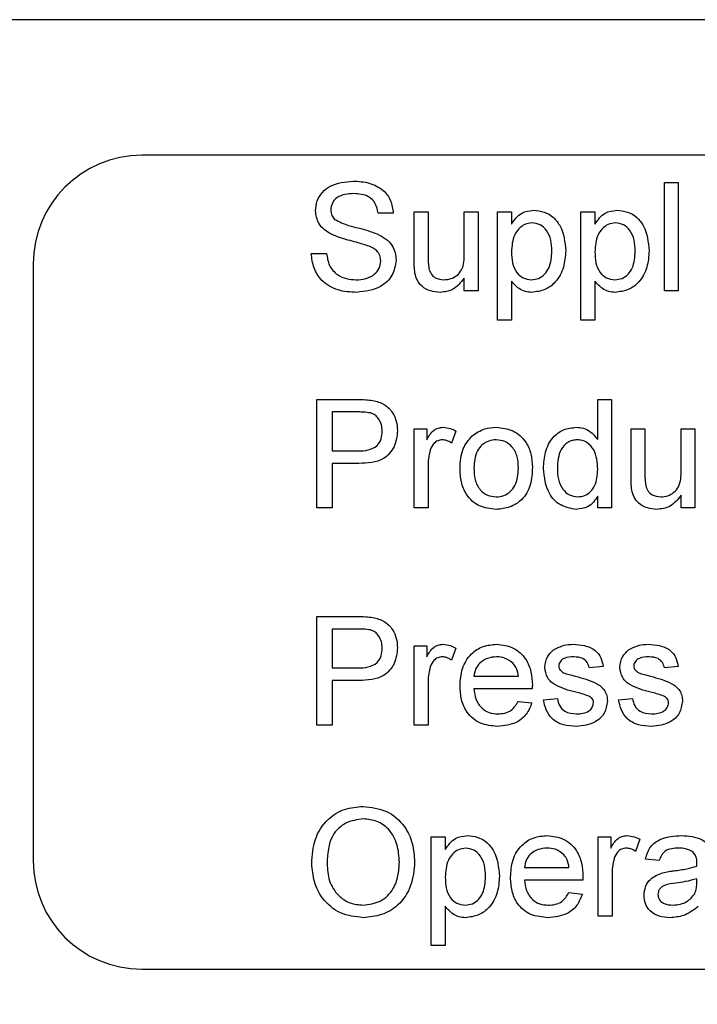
# Paper-space layout 'Blatt3' of a CAD drawing. Header units: millimetres. Extents: x 5 to 418, y 2 to 292.
# Tile 11 of 36: x 234 to 243, y 118 to 130. Entities that reach past the tile are written whole.
import ezdxf

# ---------------------------------------------------------------- set-up
doc = ezdxf.new("R2010")
doc.units = ezdxf.units.MM
doc.layers.add('SLD-0', color=7, linetype='Continuous')
doc.styles.add('SLDTEXTSTYLE0', font='TXT', dxfattribs={"width": 0.605})
doc.styles.add('SLDTEXTSTYLE2', font='TXT', dxfattribs={"width": 0.57})
doc.dimstyles.new('SLDDIMSTYLE2', dxfattribs={"dimtxt": 3.5, "dimasz": 3.302, "dimexe": 0, "dimexo": 0.0625, "dimgap": 0.875, "dimtad": 1, "dimlfac": 1.5, "dimrnd": 1e-09, "dimzin": 12, "dimdsep": 46, "dimtxsty": 'SLDTEXTSTYLE0', "dimsah": 1, "dimcen": 0.09, "dimadec": 0, "dimazin": 3, "dimtfac": 1, "dimtmove": 0, "dimatfit": 0, "dimfxl": 1, "dimfrac": 2, "dimtolj": 1, "dimtzin": 12, "dimarcsym": 0})

# ---------------------------------------------------------------- blocks, each defined once
blk = doc.blocks.new('_D_18')
at = {"layer": 'SLD-0', "color": 7}
for p, q in [((225.79, 118.8), (225.79, 95.989)), ((232.456, 118.8), (232.456, 95.989)), ((225.79, 96.989), (219.44, 96.989)), ((225.79, 96.989), (232.456, 96.989)), ((232.456, 96.989), (255.905, 96.989))]:
    blk.add_line(p, q, dxfattribs=at)
for points in [[(225.79, 96.989), (222.488, 97.497), (222.488, 96.481)], [(232.456, 96.989), (235.758, 96.481), (235.758, 97.497)]]:
    blk.add_solid(points, dxfattribs=at)
at = {"layer": 'SLD-0', "color": 7, "char_height": 3.5, "attachment_point": 1}
for s, insert, style in [('%%c', (245.455, 101.501), 'SLDTEXTSTYLE0'), ('D =', (237.837, 101.511), 'SLDTEXTSTYLE2'), ('10', (250.558, 101.511), 'SLDTEXTSTYLE0')]:
    blk.add_mtext(s, dxfattribs=dict(at, insert=insert, style=style))

psp = doc.layouts.new('Blatt3')

# ---------------------------------------------------------------- linework, layer by layer
at = {"color": 7, "linetype": 'Continuous', "lineweight": 25}
for p, q in [((308.4565, 130.2665), (231.7145, 130.2665)), ((266.4565, 128.5998), (235.7898, 128.5998)), ((242.2171, 128.2665), (242.3881, 128.2665)), ((242.2171, 126.9331), (242.2171, 128.2665)), ((242.3881, 128.2665), (242.3881, 126.9331)), ((238.8838, 127.8904), (238.6958, 127.8904)), ((239.1402, 127.9075), (239.3112, 127.9075)), ((239.1402, 127.3068), (239.1402, 127.9075)), ((239.3112, 127.9075), (239.3112, 127.3776)), ((239.7556, 127.3957), (239.7556, 127.9075)), ((239.7556, 127.9075), (239.9265, 127.9075)), ((239.9265, 127.9075), (239.9265, 126.9331)), ((240.1659, 126.5741), (240.1659, 127.9075)), ((240.1659, 127.9075), (240.3368, 127.9075)), ((240.3368, 127.9075), (240.3368, 127.7528)), ((241.1915, 126.5741), (241.1915, 127.9075)), ((241.1915, 127.9075), (241.3624, 127.9075)), ((241.3624, 127.9075), (241.3624, 127.7528)), ((237.8753, 127.3947), (238.0633, 127.3947)), ((234.4565, 127.2665), (234.4565, 119.9331)), ((239.7556, 126.9331), (239.7556, 127.0923)), ((240.3368, 127.0555), (240.3368, 126.5741)), ((241.3624, 127.0555), (241.3624, 126.5741)), ((239.9265, 126.9331), (239.7556, 126.9331)), ((242.3881, 126.9331), (242.2171, 126.9331)), ((240.3368, 126.5741), (240.1659, 126.5741)), ((241.3624, 126.5741), (241.1915, 126.5741)), ((237.9436, 124.2665), (237.9436, 125.5998)), ((237.9436, 125.5998), (238.4335, 125.5998)), ((241.3966, 125.1073), (241.3966, 125.5998)), ((241.3966, 125.5998), (241.5676, 125.5998)), ((241.5676, 125.5998), (241.5676, 124.2665)), ((238.1317, 125.4459), (238.1317, 124.9673)), ((238.4501, 125.4459), (238.1317, 125.4459)), ((239.1402, 124.2665), (239.1402, 125.2408)), ((239.1402, 125.2408), (239.2941, 125.2408)), ((239.2941, 125.2408), (239.2941, 125.1049)), ((241.8069, 124.6401), (241.8069, 125.2408)), ((241.8069, 125.2408), (241.9778, 125.2408)), ((241.9778, 125.2408), (241.9778, 124.7109)), ((242.4223, 124.7291), (242.4223, 125.2408)), ((242.4223, 125.2408), (242.5932, 125.2408)), ((242.5932, 125.2408), (242.5932, 124.2665)), ((239.653, 125.2122), (239.5996, 125.064)), ((238.1317, 124.9673), (238.4533, 124.9673)), ((238.1317, 124.8135), (238.1317, 124.2665)), ((238.4583, 124.8135), (238.1317, 124.8135)), ((239.3112, 124.7841), (239.3112, 124.2665)), ((241.3966, 124.2665), (241.3966, 124.4136)), ((242.4223, 124.2665), (242.4223, 124.4256)), ((238.1317, 124.2665), (237.9436, 124.2665)), ((239.3112, 124.2665), (239.1402, 124.2665)), ((241.5676, 124.2665), (241.3966, 124.2665)), ((242.5932, 124.2665), (242.4223, 124.2665)), ((237.9436, 121.5998), (237.9436, 122.9331)), ((237.9436, 122.9331), (238.4335, 122.9331)), ((238.4501, 122.7793), (238.1317, 122.7793)), ((238.1317, 122.7793), (238.1317, 122.3006)), ((239.1402, 121.5998), (239.1402, 122.5741)), ((239.1402, 122.5741), (239.2941, 122.5741)), ((239.2941, 122.5741), (239.2941, 122.4382)), ((239.653, 122.5456), (239.5996, 122.3973)), ((238.1317, 122.3006), (238.4533, 122.3006)), ((239.8753, 122.1981), (240.4223, 122.1981)), ((241.465, 122.3177), (241.2941, 122.3006)), ((242.3881, 122.3177), (242.2171, 122.3006)), ((238.4583, 122.1468), (238.1317, 122.1468)), ((238.1317, 122.1468), (238.1317, 121.5998)), ((239.3112, 122.1174), (239.3112, 121.5998)), ((240.5924, 122.0442), (239.8753, 122.0442)), ((240.4204, 121.8904), (240.5879, 121.8733)), ((240.73, 121.9075), (240.9009, 121.9246)), ((241.653, 121.9075), (241.824, 121.9246)), ((238.1317, 121.5998), (237.9436, 121.5998)), ((239.3112, 121.5998), (239.1402, 121.5998)), ((239.3513, 118.8904), (239.3513, 120.2237)), ((239.3513, 120.2237), (239.5222, 120.2237)), ((239.5222, 120.2237), (239.5222, 120.0691)), ((241.4025, 119.2494), (241.4025, 120.2237)), ((241.4025, 120.2237), (241.5564, 120.2237)), ((241.5564, 120.2237), (241.5564, 120.0878)), ((241.9154, 120.1951), (241.8619, 120.0469)), ((242.1547, 119.9331), (241.9837, 119.9502)), ((240.4965, 119.8477), (241.0436, 119.8477)), ((241.2137, 119.6938), (240.4965, 119.6938)), ((241.5735, 119.767), (241.5735, 119.2494)), ((242.6154, 119.6612), (242.6162, 119.7109)), ((241.0417, 119.54), (241.2092, 119.5229)), ((239.5222, 119.3717), (239.5222, 118.8904)), ((241.5735, 119.2494), (241.4025, 119.2494)), ((239.5222, 118.8904), (239.3513, 118.8904)), ((235.7898, 118.5998), (266.4565, 118.5998))]:
    psp.add_line(p, q, dxfattribs=at)
for centre, start, end in [((235.7898, 127.2665), 90, 180), ((235.7898, 119.9331), 180, 270)]:
    psp.add_arc(centre, 1.3333, start, end, dxfattribs=at)
for points, knots in [([(237.9265, 127.9184), (237.931, 127.9595), (237.9399, 128.0417), (238.0064, 128.1495), (238.1508, 128.2607), (238.2911, 128.2741), (238.3894, 128.2836)], [0, 0, 0, 0, 0.1870287, 0.3741238, 0.5611402, 1, 1, 1, 1]), ([(238.3894, 128.2836), (238.4555, 128.2794), (238.5873, 128.2711), (238.7579, 128.1873), (238.8624, 128.0456), (238.8767, 127.9422), (238.8838, 127.8904)], [0, 0, 0, 0, 0.2807972, 0.5601508, 0.7798767, 1, 1, 1, 1]), ([(238.3969, 128.1297), (238.3606, 128.1284), (238.2882, 128.1258), (238.1919, 128.0885), (238.1263, 128.0163), (238.1185, 127.9592), (238.1146, 127.9307)], [0, 0, 0, 0, 0.2812903, 0.5608202, 0.7806803, 1, 1, 1, 1]), ([(238.6958, 127.8904), (238.6886, 127.9302), (238.6743, 128.0097), (238.5668, 128.1187), (238.4614, 128.1255), (238.3969, 128.1297)], [0, 0, 0, 0, 0.2810967, 0.5602874, 1, 1, 1, 1]), ([(238.1234, 127.6302), (238.0934, 127.6472), (238.0336, 127.6812), (237.9478, 127.7748), (237.9346, 127.8641), (237.9265, 127.9184)], [0, 0, 0, 0, 0.2814452, 0.5622732, 1, 1, 1, 1]), ([(238.1146, 127.9307), (238.1169, 127.9059), (238.121, 127.8614), (238.1497, 127.8278), (238.1624, 127.8129)], [0, 0, 0, 0, 0.5596169, 1, 1, 1, 1]), ([(240.3368, 127.7528), (240.3745, 127.807), (240.4417, 127.9036), (240.5569, 127.9182), (240.6076, 127.9246)], [0, 0, 0, 0, 0.5601586, 1, 1, 1, 1]), ([(240.6076, 127.9246), (240.6522, 127.9207), (240.7412, 127.9129), (240.8576, 127.8406), (240.978, 127.6852), (240.993, 127.5337), (241.0035, 127.4275)], [0, 0, 0, 0, 0.18709042, 0.3740516, 0.56110413, 1, 1, 1, 1]), ([(241.3624, 127.7528), (241.4001, 127.807), (241.4673, 127.9036), (241.5826, 127.9182), (241.6333, 127.9246)], [0, 0, 0, 0, 0.56015855, 1, 1, 1, 1]), ([(241.6333, 127.9246), (241.6778, 127.9207), (241.7668, 127.9129), (241.8832, 127.8406), (242.0036, 127.6852), (242.0186, 127.5337), (242.0291, 127.4275)], [0, 0, 0, 0, 0.1870904, 0.3740516, 0.5611041, 1, 1, 1, 1]), ([(238.1624, 127.8129), (238.2187, 127.7848), (238.3118, 127.7383), (238.4533, 127.7077), (238.5718, 127.6766), (238.6484, 127.6482), (238.6867, 127.634)], [0, 0, 0, 0, 0.3384083, 0.5589741, 0.7795351, 1, 1, 1, 1]), ([(240.5887, 127.7707), (240.5583, 127.7666), (240.4974, 127.7584), (240.425, 127.6987), (240.3478, 127.5896), (240.3413, 127.4854), (240.3368, 127.4123)], [0, 0, 0, 0, 0.1863135, 0.3732882, 0.5605134, 1, 1, 1, 1]), ([(240.8325, 127.4251), (240.8308, 127.4694), (240.8274, 127.5578), (240.779, 127.6737), (240.6929, 127.7552), (240.6234, 127.7656), (240.5887, 127.7707)], [0, 0, 0, 0, 0.2812816, 0.5609541, 0.7809189, 1, 1, 1, 1]), ([(241.6143, 127.7707), (241.5839, 127.7666), (241.523, 127.7584), (241.4506, 127.6987), (241.3734, 127.5896), (241.367, 127.4854), (241.3624, 127.4123)], [0, 0, 0, 0, 0.1863135, 0.3732882, 0.5605134, 1, 1, 1, 1]), ([(241.8582, 127.4251), (241.8565, 127.4694), (241.853, 127.5578), (241.8046, 127.6737), (241.7186, 127.7552), (241.649, 127.7656), (241.6143, 127.7707)], [0, 0, 0, 0, 0.2812816, 0.5609541, 0.7809189, 1, 1, 1, 1]), ([(238.5879, 127.4825), (238.5352, 127.4994), (238.4485, 127.5273), (238.3255, 127.5583), (238.2221, 127.5879), (238.1563, 127.6161), (238.1234, 127.6302)], [0, 0, 0, 0, 0.3399393, 0.5600249, 0.7800825, 1, 1, 1, 1]), ([(238.6867, 127.634), (238.722, 127.6161), (238.7925, 127.5804), (238.869, 127.4985), (238.9117, 127.4047), (238.9159, 127.3426), (238.918, 127.3116)], [0, 0, 0, 0, 0.2803713, 0.5599089, 0.7798589, 1, 1, 1, 1]), ([(238.73, 127.3025), (238.7278, 127.3255), (238.7235, 127.3715), (238.6746, 127.4416), (238.6208, 127.467), (238.5879, 127.4825)], [0, 0, 0, 0, 0.2800885, 0.5599705, 1, 1, 1, 1]), ([(240.3368, 127.4123), (240.3385, 127.3681), (240.3419, 127.2799), (240.3893, 127.1634), (240.4774, 127.084), (240.547, 127.0746), (240.5817, 127.0699)], [0, 0, 0, 0, 0.2812258, 0.5607439, 0.7806464, 1, 1, 1, 1]), ([(240.5817, 127.0699), (240.6122, 127.0734), (240.6731, 127.0804), (240.748, 127.1373), (240.8239, 127.2478), (240.829, 127.352), (240.8325, 127.4251)], [0, 0, 0, 0, 0.18658, 0.3734104, 0.5603245, 1, 1, 1, 1]), ([(241.0035, 127.4275), (240.9985, 127.3587), (240.9885, 127.2212), (240.8965, 127.0463), (240.7495, 126.9374), (240.6416, 126.9232), (240.5876, 126.916)], [0, 0, 0, 0, 0.2807503, 0.5602778, 0.7801608, 1, 1, 1, 1]), ([(241.3624, 127.4123), (241.3641, 127.3681), (241.3675, 127.2799), (241.4149, 127.1634), (241.5031, 127.084), (241.5726, 127.0746), (241.6074, 127.0699)], [0, 0, 0, 0, 0.2812258, 0.5607439, 0.7806464, 1, 1, 1, 1]), ([(241.6074, 127.0699), (241.6378, 127.0734), (241.6988, 127.0804), (241.7737, 127.1373), (241.8495, 127.2478), (241.8546, 127.352), (241.8582, 127.4251)], [0, 0, 0, 0, 0.18658, 0.3734104, 0.5603245, 1, 1, 1, 1]), ([(242.0291, 127.4275), (242.0241, 127.3587), (242.0141, 127.2212), (241.9221, 127.0463), (241.7751, 126.9374), (241.6672, 126.9232), (241.6132, 126.916)], [0, 0, 0, 0, 0.2807503, 0.5602778, 0.7801608, 1, 1, 1, 1]), ([(238.4338, 126.916), (238.356, 126.92), (238.2011, 126.9279), (238.006, 127.0395), (237.8961, 127.2125), (237.8822, 127.3339), (237.8753, 127.3947)], [0, 0, 0, 0, 0.2808135, 0.5595629, 0.7796198, 1, 1, 1, 1]), ([(238.0633, 127.3947), (238.0709, 127.3438), (238.086, 127.2425), (238.1848, 127.1317), (238.3058, 127.0782), (238.3856, 127.0727), (238.4255, 127.0699)], [0, 0, 0, 0, 0.28063197, 0.55867442, 0.77919731, 1, 1, 1, 1]), ([(238.4255, 127.0699), (238.4655, 127.0724), (238.5453, 127.0774), (238.6484, 127.1264), (238.7164, 127.2085), (238.7254, 127.2712), (238.73, 127.3025)], [0, 0, 0, 0, 0.2809172, 0.5608127, 0.7805018, 1, 1, 1, 1]), ([(238.918, 127.3116), (238.9073, 127.2467), (238.886, 127.1167), (238.7052, 126.9472), (238.5367, 126.9279), (238.4338, 126.916)], [0, 0, 0, 0, 0.2799417, 0.5600797, 1, 1, 1, 1]), ([(239.1498, 127.1535), (239.1464, 127.182), (239.1402, 127.2329), (239.1402, 127.2842), (239.1402, 127.3068)], [0, 0, 0, 0, 0.55983871, 1, 1, 1, 1]), ([(239.3112, 127.3776), (239.311, 127.3455), (239.3108, 127.2883), (239.3179, 127.2316), (239.321, 127.2066)], [0, 0, 0, 0, 0.560241, 1, 1, 1, 1]), ([(239.5053, 127.0699), (239.5345, 127.0728), (239.5928, 127.0786), (239.6713, 127.1217), (239.7535, 127.2234), (239.7548, 127.3246), (239.7556, 127.3957)], [0, 0, 0, 0, 0.1871115, 0.3742532, 0.5608343, 1, 1, 1, 1]), ([(239.321, 127.2066), (239.3286, 127.1845), (239.3438, 127.1403), (239.4081, 127.0814), (239.4685, 127.0742), (239.5053, 127.0699)], [0, 0, 0, 0, 0.2808637, 0.561194, 1, 1, 1, 1]), ([(239.4594, 126.916), (239.4196, 126.9196), (239.34, 126.9268), (239.2384, 126.9794), (239.1731, 127.062), (239.1576, 127.1229), (239.1498, 127.1535)], [0, 0, 0, 0, 0.2802863, 0.5601857, 0.7796074, 1, 1, 1, 1]), ([(239.7556, 127.0923), (239.7129, 127.0368), (239.6365, 126.9375), (239.5135, 126.9226), (239.4594, 126.916)], [0, 0, 0, 0, 0.5594657, 1, 1, 1, 1]), ([(240.5876, 126.916), (240.5597, 126.9181), (240.5039, 126.9223), (240.4123, 126.9673), (240.3654, 127.0221), (240.3368, 127.0555)], [0, 0, 0, 0, 0.2803784, 0.5605766, 1, 1, 1, 1]), ([(241.6132, 126.916), (241.5853, 126.9181), (241.5295, 126.9223), (241.438, 126.9673), (241.3911, 127.0221), (241.3624, 127.0555)], [0, 0, 0, 0, 0.28037836, 0.56057659, 1, 1, 1, 1]), ([(238.4335, 125.5998), (238.4705, 125.5996), (238.5367, 125.5994), (238.6023, 125.5909), (238.6311, 125.5872)], [0, 0, 0, 0, 0.5601005, 1, 1, 1, 1]), ([(238.6311, 125.5872), (238.6795, 125.5754), (238.7759, 125.5519), (238.8752, 125.4494), (238.9268, 125.3325), (238.9323, 125.2552), (238.9351, 125.2165)], [0, 0, 0, 0, 0.280013, 0.5589104, 0.7793956, 1, 1, 1, 1]), ([(238.6036, 125.4342), (238.5751, 125.4385), (238.5242, 125.4462), (238.4727, 125.446), (238.4501, 125.4459)], [0, 0, 0, 0, 0.55958492, 1, 1, 1, 1]), ([(238.7471, 125.2112), (238.7454, 125.2378), (238.742, 125.2911), (238.7092, 125.359), (238.6621, 125.4105), (238.6231, 125.4263), (238.6036, 125.4342)], [0, 0, 0, 0, 0.2802608, 0.5600775, 0.7801497, 1, 1, 1, 1]), ([(239.2941, 125.1049), (239.3196, 125.1483), (239.3553, 125.2089), (239.4347, 125.2527), (239.4736, 125.2562), (239.4931, 125.2579)], [0, 0, 0, 0, 0.5595991, 0.7797717, 1, 1, 1, 1]), ([(239.4931, 125.2579), (239.5245, 125.2549), (239.5808, 125.2495), (239.631, 125.2236), (239.653, 125.2122)], [0, 0, 0, 0, 0.5595462, 1, 1, 1, 1]), ([(239.851, 125.1508), (239.9015, 125.1859), (239.9919, 125.2486), (240.1011, 125.2551), (240.1493, 125.2579)], [0, 0, 0, 0, 0.5590331, 1, 1, 1, 1]), ([(240.1493, 125.2579), (240.2194, 125.2502), (240.3594, 125.2349), (240.5117, 125.0981), (240.5845, 124.9318), (240.5903, 124.8221), (240.5932, 124.7673)], [0, 0, 0, 0, 0.2795556, 0.5586004, 0.7789908, 1, 1, 1, 1]), ([(240.73, 124.7528), (240.7345, 124.8207), (240.7436, 124.9559), (240.8282, 125.1313), (240.9732, 125.24), (241.0799, 125.2519), (241.1333, 125.2579)], [0, 0, 0, 0, 0.28096212, 0.5604404, 0.78012726, 1, 1, 1, 1]), ([(241.1333, 125.2579), (241.1629, 125.2557), (241.2221, 125.2514), (241.3193, 125.2033), (241.3673, 125.1437), (241.3966, 125.1073)], [0, 0, 0, 0, 0.2805627, 0.5608961, 1, 1, 1, 1]), ([(238.4533, 124.9673), (238.4941, 124.9687), (238.5754, 124.9716), (238.6849, 125.0198), (238.7405, 125.1147), (238.7449, 125.179), (238.7471, 125.2112)], [0, 0, 0, 0, 0.2814007, 0.5597529, 0.7793558, 1, 1, 1, 1]), ([(238.9351, 125.2165), (238.928, 125.1498), (238.9139, 125.0168), (238.7438, 124.8243), (238.5667, 124.8176), (238.4583, 124.8135)], [0, 0, 0, 0, 0.2807512, 0.5597085, 1, 1, 1, 1]), ([(239.4864, 125.1041), (239.4669, 125.1017), (239.4281, 125.0969), (239.3695, 125.0542), (239.3497, 125.0077), (239.3376, 124.9793)], [0, 0, 0, 0, 0.2803051, 0.5609106, 1, 1, 1, 1]), ([(239.5996, 125.064), (239.5801, 125.0764), (239.5453, 125.0986), (239.5044, 125.1024), (239.4864, 125.1041)], [0, 0, 0, 0, 0.5601157, 1, 1, 1, 1]), ([(239.7043, 124.7536), (239.7082, 124.8373), (239.715, 124.9866), (239.8095, 125.1007), (239.851, 125.1508)], [0, 0, 0, 0, 0.56096346, 1, 1, 1, 1]), ([(240.1493, 125.1041), (240.118, 125.1013), (240.0553, 125.0959), (239.9737, 125.0452), (239.8872, 124.9369), (239.8802, 124.8295), (239.8753, 124.7542)], [0, 0, 0, 0, 0.1871365, 0.3740246, 0.5610972, 1, 1, 1, 1]), ([(240.4223, 124.7592), (240.4202, 124.8057), (240.4161, 124.8982), (240.3559, 125.0164), (240.2587, 125.0921), (240.1858, 125.1001), (240.1493, 125.1041)], [0, 0, 0, 0, 0.28106405, 0.56031642, 0.78017413, 1, 1, 1, 1]), ([(241.1445, 125.1041), (241.1244, 125.1026), (241.0843, 125.0998), (241.0104, 125.0667), (240.9109, 124.959), (240.9049, 124.8355), (240.9009, 124.7531)], [0, 0, 0, 0, 0.1257175, 0.25135, 0.5010251, 1, 1, 1, 1]), ([(241.3966, 124.7403), (241.3924, 124.8256), (241.386, 124.9535), (241.2829, 125.0644), (241.2068, 125.0996), (241.1653, 125.1026), (241.1445, 125.1041)], [0, 0, 0, 0, 0.49896515, 0.74868434, 0.87428084, 1, 1, 1, 1]), ([(239.3376, 124.9793), (239.3289, 124.9434), (239.3134, 124.8791), (239.3119, 124.8131), (239.3112, 124.7841)], [0, 0, 0, 0, 0.5598877, 1, 1, 1, 1]), ([(240.1493, 124.2494), (240.0778, 124.2569), (239.9349, 124.2721), (239.7797, 124.4135), (239.7125, 124.586), (239.7071, 124.6977), (239.7043, 124.7536)], [0, 0, 0, 0, 0.2796157, 0.5583707, 0.778858, 1, 1, 1, 1]), ([(239.8753, 124.7542), (239.8773, 124.7071), (239.8814, 124.6134), (239.9389, 124.4915), (240.0384, 124.4152), (240.1123, 124.4072), (240.1493, 124.4032)], [0, 0, 0, 0, 0.2811293, 0.560384, 0.7801589, 1, 1, 1, 1]), ([(240.5932, 124.7673), (240.5908, 124.6946), (240.586, 124.5499), (240.4819, 124.3675), (240.3195, 124.2664), (240.206, 124.255), (240.1493, 124.2494)], [0, 0, 0, 0, 0.2810332, 0.5595131, 0.779602, 1, 1, 1, 1]), ([(240.1493, 124.4032), (240.1809, 124.406), (240.2442, 124.4116), (240.3257, 124.4646), (240.4114, 124.5748), (240.4178, 124.6832), (240.4223, 124.7592)], [0, 0, 0, 0, 0.1870444, 0.3739447, 0.5609834, 1, 1, 1, 1]), ([(241.1341, 124.2494), (241.0669, 124.2604), (240.9324, 124.2824), (240.76, 124.4723), (240.7414, 124.6464), (240.73, 124.7528)], [0, 0, 0, 0, 0.27961471, 0.55990103, 1, 1, 1, 1]), ([(240.9009, 124.7531), (240.9027, 124.708), (240.9063, 124.6181), (240.9567, 124.5004), (241.0454, 124.4189), (241.1161, 124.4084), (241.1514, 124.4032)], [0, 0, 0, 0, 0.2812057, 0.5608389, 0.7808122, 1, 1, 1, 1]), ([(241.1514, 124.4032), (241.1807, 124.4064), (241.2391, 124.4127), (241.3121, 124.4655), (241.3873, 124.5701), (241.3928, 124.6701), (241.3966, 124.7403)], [0, 0, 0, 0, 0.18671909, 0.37354217, 0.56052464, 1, 1, 1, 1]), ([(241.8165, 124.4868), (241.8131, 124.5153), (241.8069, 124.5663), (241.8069, 124.6175), (241.8069, 124.6401)], [0, 0, 0, 0, 0.5598387, 1, 1, 1, 1]), ([(241.9778, 124.7109), (241.9777, 124.6789), (241.9774, 124.6217), (241.9846, 124.5649), (241.9877, 124.54)], [0, 0, 0, 0, 0.560241, 1, 1, 1, 1]), ([(242.172, 124.4032), (242.2011, 124.4061), (242.2594, 124.412), (242.338, 124.4551), (242.4202, 124.5567), (242.4214, 124.658), (242.4223, 124.7291)], [0, 0, 0, 0, 0.1871115, 0.3742532, 0.5608343, 1, 1, 1, 1]), ([(241.9877, 124.54), (241.9953, 124.5178), (242.0104, 124.4736), (242.0747, 124.4147), (242.1351, 124.4076), (242.172, 124.4032)], [0, 0, 0, 0, 0.28086371, 0.56119396, 1, 1, 1, 1]), ([(241.3966, 124.4136), (241.3805, 124.3877), (241.3483, 124.336), (241.2614, 124.2649), (241.1823, 124.2552), (241.1341, 124.2494)], [0, 0, 0, 0, 0.2811161, 0.561725, 1, 1, 1, 1]), ([(242.1261, 124.2494), (242.0863, 124.253), (242.0067, 124.2601), (241.905, 124.3127), (241.8398, 124.3953), (241.8243, 124.4563), (241.8165, 124.4868)], [0, 0, 0, 0, 0.2802863, 0.5601857, 0.7796074, 1, 1, 1, 1]), ([(242.4223, 124.4256), (242.3795, 124.3701), (242.3031, 124.2708), (242.1802, 124.2559), (242.1261, 124.2494)], [0, 0, 0, 0, 0.5594657, 1, 1, 1, 1]), ([(238.4335, 122.9331), (238.4705, 122.933), (238.5367, 122.9327), (238.6023, 122.9243), (238.6311, 122.9206)], [0, 0, 0, 0, 0.56010052, 1, 1, 1, 1]), ([(238.6311, 122.9206), (238.6795, 122.9088), (238.7759, 122.8852), (238.8752, 122.7827), (238.9268, 122.6659), (238.9323, 122.5885), (238.9351, 122.5498)], [0, 0, 0, 0, 0.280013, 0.5589104, 0.7793956, 1, 1, 1, 1]), ([(238.6036, 122.7675), (238.5751, 122.7718), (238.5242, 122.7795), (238.4727, 122.7793), (238.4501, 122.7793)], [0, 0, 0, 0, 0.55958492, 1, 1, 1, 1]), ([(238.7471, 122.5445), (238.7454, 122.5712), (238.742, 122.6244), (238.7092, 122.6923), (238.6621, 122.7438), (238.6231, 122.7596), (238.6036, 122.7675)], [0, 0, 0, 0, 0.28026085, 0.5600775, 0.78014974, 1, 1, 1, 1]), ([(239.2941, 122.4382), (239.3196, 122.4816), (239.3553, 122.5422), (239.4347, 122.5861), (239.4736, 122.5895), (239.4931, 122.5912)], [0, 0, 0, 0, 0.5595991, 0.7797717, 1, 1, 1, 1]), ([(239.4931, 122.5912), (239.5245, 122.5882), (239.5808, 122.5828), (239.631, 122.557), (239.653, 122.5456)], [0, 0, 0, 0, 0.5595462, 1, 1, 1, 1]), ([(239.7043, 122.0787), (239.7086, 122.151), (239.717, 122.2951), (239.8249, 122.4729), (239.9845, 122.5769), (240.0979, 122.5865), (240.1546, 122.5912)], [0, 0, 0, 0, 0.2807476, 0.5597747, 0.7796663, 1, 1, 1, 1]), ([(240.1546, 122.5912), (240.2254, 122.5831), (240.3667, 122.5667), (240.5172, 122.4239), (240.5848, 122.2539), (240.5904, 122.1434), (240.5932, 122.088)], [0, 0, 0, 0, 0.2793662, 0.5583982, 0.7788851, 1, 1, 1, 1]), ([(240.8542, 122.5229), (240.896, 122.5453), (240.9709, 122.5853), (241.0554, 122.5894), (241.0927, 122.5912)], [0, 0, 0, 0, 0.5589377, 1, 1, 1, 1]), ([(241.0927, 122.5912), (241.1406, 122.5884), (241.2361, 122.5826), (241.3642, 122.5305), (241.4428, 122.4292), (241.4576, 122.355), (241.465, 122.3177)], [0, 0, 0, 0, 0.2807369, 0.5604275, 0.7794497, 1, 1, 1, 1]), ([(241.7772, 122.5229), (241.8191, 122.5453), (241.894, 122.5853), (241.9785, 122.5894), (242.0158, 122.5912)], [0, 0, 0, 0, 0.5589377, 1, 1, 1, 1]), ([(242.0158, 122.5912), (242.0636, 122.5884), (242.1592, 122.5826), (242.2872, 122.5305), (242.3658, 122.4292), (242.3807, 122.355), (242.3881, 122.3177)], [0, 0, 0, 0, 0.2807369, 0.5604275, 0.7794497, 1, 1, 1, 1]), ([(238.4533, 122.3006), (238.4941, 122.3021), (238.5754, 122.3049), (238.6849, 122.3531), (238.7405, 122.4481), (238.7449, 122.5123), (238.7471, 122.5445)], [0, 0, 0, 0, 0.2814007, 0.5597529, 0.7793558, 1, 1, 1, 1]), ([(238.9351, 122.5498), (238.928, 122.4831), (238.9139, 122.3501), (238.7438, 122.1577), (238.5667, 122.1509), (238.4583, 122.1468)], [0, 0, 0, 0, 0.2807512, 0.5597085, 1, 1, 1, 1]), ([(240.7471, 122.3087), (240.7534, 122.3558), (240.7649, 122.4402), (240.8268, 122.4976), (240.8542, 122.5229)], [0, 0, 0, 0, 0.5589275, 1, 1, 1, 1]), ([(241.6701, 122.3087), (241.6765, 122.3558), (241.688, 122.4402), (241.7499, 122.4976), (241.7772, 122.5229)], [0, 0, 0, 0, 0.5589275, 1, 1, 1, 1]), ([(239.4864, 122.4374), (239.4669, 122.435), (239.4281, 122.4303), (239.3695, 122.3875), (239.3497, 122.341), (239.3376, 122.3127)], [0, 0, 0, 0, 0.2803051, 0.5609106, 1, 1, 1, 1]), ([(239.5996, 122.3973), (239.5801, 122.4098), (239.5453, 122.4319), (239.5044, 122.4357), (239.4864, 122.4374)], [0, 0, 0, 0, 0.5601157, 1, 1, 1, 1]), ([(240.1538, 122.4374), (240.1157, 122.4342), (240.0394, 122.4278), (239.9475, 122.3686), (239.8891, 122.2873), (239.8799, 122.2278), (239.8753, 122.1981)], [0, 0, 0, 0, 0.2801903, 0.5597279, 0.7796424, 1, 1, 1, 1]), ([(240.3595, 122.3557), (240.3255, 122.3826), (240.2647, 122.4307), (240.1878, 122.4353), (240.1538, 122.4374)], [0, 0, 0, 0, 0.5585118, 1, 1, 1, 1]), ([(240.4223, 122.1981), (240.4178, 122.2306), (240.4099, 122.2886), (240.3749, 122.3352), (240.3595, 122.3557)], [0, 0, 0, 0, 0.5606744, 1, 1, 1, 1]), ([(241.1052, 122.4374), (241.0638, 122.4364), (241.0017, 122.435), (240.9428, 122.3915), (240.9208, 122.3566), (240.9189, 122.3362), (240.918, 122.326)], [0, 0, 0, 0, 0.49976982, 0.74909468, 0.87459228, 1, 1, 1, 1]), ([(240.918, 122.326), (240.919, 122.3156), (240.9208, 122.2971), (240.9313, 122.2818), (240.9359, 122.275)], [0, 0, 0, 0, 0.5592363, 1, 1, 1, 1]), ([(241.2941, 122.3006), (241.288, 122.3242), (241.2757, 122.3712), (241.2062, 122.4304), (241.1435, 122.4347), (241.1052, 122.4374)], [0, 0, 0, 0, 0.2803044, 0.560237, 1, 1, 1, 1]), ([(242.0283, 122.4374), (241.9869, 122.4364), (241.9247, 122.435), (241.8659, 122.3915), (241.8439, 122.3566), (241.842, 122.3362), (241.8411, 122.326)], [0, 0, 0, 0, 0.4997698, 0.7490947, 0.8745923, 1, 1, 1, 1]), ([(241.8411, 122.326), (241.8421, 122.3156), (241.8439, 122.2971), (241.8544, 122.2818), (241.859, 122.275)], [0, 0, 0, 0, 0.5592363, 1, 1, 1, 1]), ([(242.2171, 122.3006), (242.211, 122.3242), (242.1988, 122.3712), (242.1293, 122.4304), (242.0666, 122.4347), (242.0283, 122.4374)], [0, 0, 0, 0, 0.2803044, 0.560237, 1, 1, 1, 1]), ([(239.3376, 122.3127), (239.3289, 122.2767), (239.3134, 122.2125), (239.3119, 122.1465), (239.3112, 122.1174)], [0, 0, 0, 0, 0.5598877, 1, 1, 1, 1]), ([(241.1263, 122.0039), (241.0396, 122.0259), (240.9312, 122.0535), (240.8207, 122.128), (240.7631, 122.1975), (240.7535, 122.2643), (240.7471, 122.3087)], [0, 0, 0, 0, 0.5013208, 0.6265921, 0.7518172, 1, 1, 1, 1]), ([(240.9359, 122.275), (240.9451, 122.2658), (240.9615, 122.2493), (240.9829, 122.2401), (240.9923, 122.236)], [0, 0, 0, 0, 0.5590842, 1, 1, 1, 1]), ([(240.9923, 122.236), (241.0163, 122.2287), (241.0592, 122.2156), (241.1025, 122.2038), (241.1215, 122.1986)], [0, 0, 0, 0, 0.55996489, 1, 1, 1, 1]), ([(241.1215, 122.1986), (241.2102, 122.1759), (241.3211, 122.1474), (241.4381, 122.0757), (241.4842, 122.0244), (241.5123, 121.9608), (241.515, 121.9153), (241.5163, 121.8925)], [0, 0, 0, 0, 0.50044639, 0.62539593, 0.75027397, 0.87506871, 1, 1, 1, 1]), ([(242.0494, 122.0039), (241.9627, 122.0259), (241.8543, 122.0535), (241.7438, 122.128), (241.6862, 122.1975), (241.6766, 122.2643), (241.6701, 122.3087)], [0, 0, 0, 0, 0.5013208, 0.6265921, 0.7518172, 1, 1, 1, 1]), ([(241.859, 122.275), (241.8682, 122.2658), (241.8846, 122.2493), (241.9059, 122.2401), (241.9153, 122.236)], [0, 0, 0, 0, 0.55908424, 1, 1, 1, 1]), ([(241.9153, 122.236), (241.9394, 122.2287), (241.9823, 122.2156), (242.0256, 122.2038), (242.0446, 122.1986)], [0, 0, 0, 0, 0.5599649, 1, 1, 1, 1]), ([(242.0446, 122.1986), (242.1333, 122.1759), (242.2442, 122.1474), (242.3612, 122.0757), (242.4073, 122.0244), (242.4354, 121.9608), (242.438, 121.9153), (242.4394, 121.8925)], [0, 0, 0, 0, 0.50044639, 0.62539593, 0.75027397, 0.87506871, 1, 1, 1, 1]), ([(240.1637, 121.5827), (240.0917, 121.5892), (239.9478, 121.6021), (239.7869, 121.7382), (239.7131, 121.9099), (239.7073, 122.0224), (239.7043, 122.0787)], [0, 0, 0, 0, 0.2799521, 0.5586609, 0.7789943, 1, 1, 1, 1]), ([(240.5932, 122.088), (240.5931, 122.0799), (240.5929, 122.0653), (240.5926, 122.0507), (240.5924, 122.0442)], [0, 0, 0, 0, 0.5599987, 1, 1, 1, 1]), ([(239.8753, 122.0442), (239.8806, 122.0001), (239.8911, 121.912), (239.9625, 121.8064), (240.0619, 121.7453), (240.1316, 121.7395), (240.1664, 121.7365)], [0, 0, 0, 0, 0.28063342, 0.55968732, 0.77966053, 1, 1, 1, 1]), ([(241.2869, 121.954), (241.2574, 121.9648), (241.2047, 121.9842), (241.1503, 121.9979), (241.1263, 122.0039)], [0, 0, 0, 0, 0.5597879, 1, 1, 1, 1]), ([(242.2099, 121.954), (242.1804, 121.9648), (242.1278, 121.9842), (242.0734, 121.9979), (242.0494, 122.0039)], [0, 0, 0, 0, 0.5597879, 1, 1, 1, 1]), ([(240.5879, 121.8733), (240.5687, 121.8248), (240.5303, 121.7278), (240.3811, 121.6034), (240.2461, 121.5905), (240.1637, 121.5827)], [0, 0, 0, 0, 0.2806132, 0.5608329, 1, 1, 1, 1]), ([(240.1664, 121.7365), (240.1958, 121.7382), (240.2547, 121.7416), (240.3555, 121.7838), (240.3958, 121.85), (240.4204, 121.8904)], [0, 0, 0, 0, 0.2812824, 0.5619063, 1, 1, 1, 1]), ([(241.1346, 121.5827), (241.0806, 121.5852), (240.973, 121.5903), (240.8349, 121.6644), (240.7577, 121.7834), (240.7392, 121.8661), (240.73, 121.9075)], [0, 0, 0, 0, 0.2807392, 0.5592969, 0.7793109, 1, 1, 1, 1]), ([(240.9009, 121.9246), (240.9078, 121.8938), (240.9214, 121.8325), (241.0044, 121.7476), (241.0864, 121.7408), (241.1365, 121.7365)], [0, 0, 0, 0, 0.2813144, 0.5610688, 1, 1, 1, 1]), ([(241.5163, 121.8925), (241.5081, 121.8413), (241.4916, 121.7389), (241.3485, 121.6059), (241.2157, 121.5915), (241.1346, 121.5827)], [0, 0, 0, 0, 0.279926, 0.5600378, 1, 1, 1, 1]), ([(241.1365, 121.7365), (241.1626, 121.7375), (241.2148, 121.7394), (241.284, 121.7651), (241.3347, 121.8137), (241.3418, 121.8547), (241.3454, 121.8752)], [0, 0, 0, 0, 0.2811877, 0.5609523, 0.7810946, 1, 1, 1, 1]), ([(241.3454, 121.8752), (241.3443, 121.8849), (241.3422, 121.9043), (241.3218, 121.9337), (241.3001, 121.9463), (241.2869, 121.954)], [0, 0, 0, 0, 0.279757, 0.5598387, 1, 1, 1, 1]), ([(242.0577, 121.5827), (242.0037, 121.5852), (241.896, 121.5903), (241.758, 121.6644), (241.6808, 121.7834), (241.6623, 121.8661), (241.653, 121.9075)], [0, 0, 0, 0, 0.28073918, 0.55929692, 0.7793109, 1, 1, 1, 1]), ([(241.824, 121.9246), (241.8308, 121.8938), (241.8445, 121.8325), (241.9275, 121.7476), (242.0095, 121.7408), (242.0596, 121.7365)], [0, 0, 0, 0, 0.2813144, 0.5610688, 1, 1, 1, 1]), ([(242.4394, 121.8925), (242.4311, 121.8413), (242.4147, 121.7389), (242.2716, 121.6059), (242.1388, 121.5915), (242.0577, 121.5827)], [0, 0, 0, 0, 0.279926, 0.5600378, 1, 1, 1, 1]), ([(242.0596, 121.7365), (242.0857, 121.7375), (242.1379, 121.7394), (242.2071, 121.7651), (242.2578, 121.8137), (242.2649, 121.8547), (242.2684, 121.8752)], [0, 0, 0, 0, 0.2811877, 0.5609523, 0.7810946, 1, 1, 1, 1]), ([(242.2684, 121.8752), (242.2674, 121.8849), (242.2653, 121.9043), (242.2448, 121.9337), (242.2232, 121.9463), (242.2099, 121.954)], [0, 0, 0, 0, 0.279757, 0.5598387, 1, 1, 1, 1]), ([(237.8812, 119.8984), (237.8877, 119.9985), (237.9008, 120.198), (238.0565, 120.4404), (238.279, 120.5807), (238.4359, 120.5934), (238.5144, 120.5998)], [0, 0, 0, 0, 0.2805704, 0.5595746, 0.7795608, 1, 1, 1, 1]), ([(238.5144, 120.5998), (238.6126, 120.5883), (238.8086, 120.5652), (239.0246, 120.3768), (239.1306, 120.1446), (239.1409, 119.9909), (239.1461, 119.9139)], [0, 0, 0, 0, 0.2795644, 0.5585841, 0.7790872, 1, 1, 1, 1]), ([(238.5155, 120.4459), (238.4406, 120.4359), (238.291, 120.4158), (238.0857, 120.2143), (238.0755, 120.017), (238.0692, 119.8963)], [0, 0, 0, 0, 0.2801277, 0.5596529, 1, 1, 1, 1]), ([(238.9581, 119.9152), (238.9535, 119.988), (238.9444, 120.1331), (238.8446, 120.3168), (238.6869, 120.428), (238.5726, 120.44), (238.5155, 120.4459)], [0, 0, 0, 0, 0.28079669, 0.5600682, 0.77998402, 1, 1, 1, 1]), ([(239.5222, 120.0691), (239.5598, 120.1232), (239.6271, 120.2199), (239.7423, 120.2344), (239.793, 120.2408)], [0, 0, 0, 0, 0.5601586, 1, 1, 1, 1]), ([(239.793, 120.2408), (239.8376, 120.2369), (239.9266, 120.2291), (240.043, 120.1568), (240.1634, 120.0014), (240.1784, 119.85), (240.1889, 119.7438)], [0, 0, 0, 0, 0.1870904, 0.3740516, 0.5611041, 1, 1, 1, 1]), ([(240.3256, 119.7283), (240.3298, 119.8006), (240.3383, 119.9447), (240.4462, 120.1225), (240.6058, 120.2265), (240.7192, 120.236), (240.7759, 120.2408)], [0, 0, 0, 0, 0.2807476, 0.5597747, 0.7796663, 1, 1, 1, 1]), ([(240.7759, 120.2408), (240.8467, 120.2326), (240.988, 120.2163), (241.1385, 120.0735), (241.2061, 119.9035), (241.2117, 119.793), (241.2145, 119.7376)], [0, 0, 0, 0, 0.2793662, 0.5583982, 0.7788851, 1, 1, 1, 1]), ([(241.5564, 120.0878), (241.5819, 120.1312), (241.6176, 120.1918), (241.697, 120.2356), (241.7359, 120.2391), (241.7554, 120.2408)], [0, 0, 0, 0, 0.55959912, 0.77977168, 1, 1, 1, 1]), ([(241.7554, 120.2408), (241.7869, 120.2378), (241.8432, 120.2324), (241.8933, 120.2065), (241.9154, 120.1951)], [0, 0, 0, 0, 0.5595462, 1, 1, 1, 1]), ([(241.9837, 119.9502), (241.9994, 120.0032), (242.0306, 120.109), (242.1993, 120.2271), (242.3394, 120.2356), (242.4252, 120.2408)], [0, 0, 0, 0, 0.2804297, 0.5593032, 1, 1, 1, 1]), ([(242.4252, 120.2408), (242.5143, 120.2361), (242.6384, 120.2294), (242.7661, 120.1273), (242.786, 120.0606), (242.796, 120.0271)], [0, 0, 0, 0, 0.5592531, 0.7791951, 1, 1, 1, 1]), ([(239.7741, 120.087), (239.7437, 120.0829), (239.6828, 120.0746), (239.6103, 120.0149), (239.5332, 119.9058), (239.5267, 119.8016), (239.5222, 119.7285)], [0, 0, 0, 0, 0.1863135, 0.3732882, 0.5605134, 1, 1, 1, 1]), ([(240.0179, 119.7414), (240.0162, 119.7857), (240.0128, 119.8741), (239.9644, 119.9899), (239.8783, 120.0715), (239.8088, 120.0818), (239.7741, 120.087)], [0, 0, 0, 0, 0.2812816, 0.56095408, 0.78091891, 1, 1, 1, 1]), ([(240.7751, 120.087), (240.737, 120.0838), (240.6607, 120.0774), (240.5688, 120.0181), (240.5104, 119.9369), (240.5012, 119.8774), (240.4965, 119.8477)], [0, 0, 0, 0, 0.2801903, 0.5597279, 0.7796424, 1, 1, 1, 1]), ([(240.9808, 120.0052), (240.9468, 120.0321), (240.886, 120.0803), (240.8091, 120.0849), (240.7751, 120.087)], [0, 0, 0, 0, 0.55851176, 1, 1, 1, 1]), ([(241.7487, 120.087), (241.7293, 120.0846), (241.6904, 120.0798), (241.6318, 120.0371), (241.612, 119.9906), (241.5999, 119.9622)], [0, 0, 0, 0, 0.2803051, 0.5609106, 1, 1, 1, 1]), ([(241.8619, 120.0469), (241.8424, 120.0593), (241.8076, 120.0815), (241.7667, 120.0853), (241.7487, 120.087)], [0, 0, 0, 0, 0.5601157, 1, 1, 1, 1]), ([(242.3945, 120.087), (242.3654, 120.0861), (242.3073, 120.0842), (242.2265, 120.0586), (242.1771, 119.9983), (242.1622, 119.9549), (242.1547, 119.9331)], [0, 0, 0, 0, 0.28085468, 0.55975085, 0.77949964, 1, 1, 1, 1]), ([(242.5721, 120.0354), (242.5413, 120.0532), (242.4861, 120.0851), (242.4226, 120.0864), (242.3945, 120.087)], [0, 0, 0, 0, 0.5578706, 1, 1, 1, 1]), ([(242.6162, 119.9045), (242.6156, 119.9319), (242.6146, 119.9805), (242.5851, 120.0187), (242.5721, 120.0354)], [0, 0, 0, 0, 0.5619027, 1, 1, 1, 1]), ([(238.5136, 119.2323), (238.4173, 119.2433), (238.2248, 119.2654), (238.0115, 119.4477), (237.9009, 119.6723), (237.8878, 119.823), (237.8812, 119.8984)], [0, 0, 0, 0, 0.2796, 0.5587653, 0.7793103, 1, 1, 1, 1]), ([(238.5128, 119.3861), (238.586, 119.3955), (238.7322, 119.4141), (238.8838, 119.5667), (238.9501, 119.7435), (238.9554, 119.8579), (238.9581, 119.9152)], [0, 0, 0, 0, 0.2791002, 0.558192, 0.7788064, 1, 1, 1, 1]), ([(239.1461, 119.9139), (239.1377, 119.8162), (239.1209, 119.6211), (238.9656, 119.3842), (238.7434, 119.2546), (238.5902, 119.2397), (238.5136, 119.2323)], [0, 0, 0, 0, 0.280353, 0.5595023, 0.7796353, 1, 1, 1, 1]), ([(241.0436, 119.8477), (241.0391, 119.8802), (241.0312, 119.9382), (240.9962, 119.9848), (240.9808, 120.0052)], [0, 0, 0, 0, 0.5606744, 1, 1, 1, 1]), ([(241.5999, 119.9622), (241.5912, 119.9263), (241.5757, 119.862), (241.5742, 119.796), (241.5735, 119.767)], [0, 0, 0, 0, 0.5598877, 1, 1, 1, 1]), ([(242.6154, 119.8647), (242.6155, 119.8722), (242.6158, 119.8854), (242.6161, 119.8987), (242.6162, 119.9045)], [0, 0, 0, 0, 0.56002349, 1, 1, 1, 1]), ([(238.0692, 119.8963), (238.0737, 119.8249), (238.0828, 119.6826), (238.1903, 119.5085), (238.345, 119.4021), (238.4569, 119.3914), (238.5128, 119.3861)], [0, 0, 0, 0, 0.2806566, 0.559885, 0.7798492, 1, 1, 1, 1]), ([(241.9666, 119.5076), (241.9704, 119.5436), (241.9778, 119.6156), (242.0527, 119.7273), (242.1399, 119.7626), (242.1931, 119.7841)], [0, 0, 0, 0, 0.280458, 0.560983, 1, 1, 1, 1]), ([(242.1931, 119.7841), (242.2192, 119.7898), (242.2656, 119.8001), (242.3128, 119.806), (242.3336, 119.8087)], [0, 0, 0, 0, 0.5599184, 1, 1, 1, 1]), ([(242.3336, 119.8087), (242.387, 119.8154), (242.4823, 119.8274), (242.5747, 119.8533), (242.6154, 119.8647)], [0, 0, 0, 0, 0.560185, 1, 1, 1, 1]), ([(239.5222, 119.7285), (239.5239, 119.6843), (239.5272, 119.5961), (239.5747, 119.4796), (239.6628, 119.4002), (239.7324, 119.3908), (239.7671, 119.3861)], [0, 0, 0, 0, 0.2812258, 0.5607439, 0.7806464, 1, 1, 1, 1]), ([(239.7671, 119.3861), (239.7976, 119.3896), (239.8585, 119.3967), (239.9334, 119.4535), (240.0093, 119.5641), (240.0143, 119.6683), (240.0179, 119.7414)], [0, 0, 0, 0, 0.18658, 0.3734104, 0.5603245, 1, 1, 1, 1]), ([(240.1889, 119.7438), (240.1839, 119.6749), (240.1739, 119.5375), (240.0819, 119.3625), (239.9349, 119.2536), (239.8269, 119.2394), (239.773, 119.2323)], [0, 0, 0, 0, 0.2807503, 0.5602778, 0.7801608, 1, 1, 1, 1]), ([(240.785, 119.2323), (240.7129, 119.2388), (240.5691, 119.2517), (240.4082, 119.3878), (240.3344, 119.5595), (240.3286, 119.672), (240.3256, 119.7283)], [0, 0, 0, 0, 0.2799521, 0.5586609, 0.7789943, 1, 1, 1, 1]), ([(240.4965, 119.6938), (240.5018, 119.6496), (240.5124, 119.5615), (240.5838, 119.4559), (240.6832, 119.3949), (240.7528, 119.389), (240.7877, 119.3861)], [0, 0, 0, 0, 0.2806334, 0.5596873, 0.7796605, 1, 1, 1, 1]), ([(241.2145, 119.7376), (241.2144, 119.7294), (241.2142, 119.7148), (241.2138, 119.7002), (241.2137, 119.6938)], [0, 0, 0, 0, 0.55999872, 1, 1, 1, 1]), ([(242.359, 119.6578), (242.3103, 119.6526), (242.2494, 119.6462), (242.1848, 119.6118), (242.1588, 119.5861), (242.141, 119.5535), (242.1387, 119.5293), (242.1376, 119.5173)], [0, 0, 0, 0, 0.5002798, 0.6253263, 0.7502693, 0.875147, 1, 1, 1, 1]), ([(242.6162, 119.7109), (242.5689, 119.6976), (242.4843, 119.6739), (242.3973, 119.6627), (242.359, 119.6578)], [0, 0, 0, 0, 0.5597597, 1, 1, 1, 1]), ([(242.59, 119.5261), (242.5989, 119.5505), (242.6146, 119.5943), (242.6152, 119.6407), (242.6154, 119.6612)], [0, 0, 0, 0, 0.5589946, 1, 1, 1, 1]), ([(240.7877, 119.3861), (240.8171, 119.3878), (240.8759, 119.3912), (240.9768, 119.4334), (241.0171, 119.4996), (241.0417, 119.54)], [0, 0, 0, 0, 0.28128238, 0.56190631, 1, 1, 1, 1]), ([(241.2092, 119.5229), (241.19, 119.4743), (241.1516, 119.3773), (241.0023, 119.253), (240.8674, 119.2401), (240.785, 119.2323)], [0, 0, 0, 0, 0.2806132, 0.5608329, 1, 1, 1, 1]), ([(242.2855, 119.2323), (242.2409, 119.2348), (242.152, 119.2399), (242.0414, 119.3047), (241.9758, 119.4026), (241.9697, 119.4726), (241.9666, 119.5076)], [0, 0, 0, 0, 0.2808155, 0.5596902, 0.7796958, 1, 1, 1, 1]), ([(242.1376, 119.5173), (242.1394, 119.5013), (242.143, 119.4693), (242.1732, 119.4301), (242.232, 119.3917), (242.2864, 119.3884), (242.3245, 119.3861)], [0, 0, 0, 0, 0.1865647, 0.37346721, 0.56061336, 1, 1, 1, 1]), ([(242.3245, 119.3861), (242.3847, 119.3936), (242.4922, 119.4068), (242.5601, 119.4896), (242.59, 119.5261)], [0, 0, 0, 0, 0.5597581, 1, 1, 1, 1]), ([(239.773, 119.2323), (239.7451, 119.2344), (239.6893, 119.2386), (239.5977, 119.2836), (239.5508, 119.3383), (239.5222, 119.3717)], [0, 0, 0, 0, 0.2803784, 0.5605766, 1, 1, 1, 1]), ([(242.6333, 119.369), (242.575, 119.3256), (242.4708, 119.248), (242.3422, 119.2371), (242.2855, 119.2323)], [0, 0, 0, 0, 0.5599714, 1, 1, 1, 1])]:
    psp.add_open_spline(points, degree=3, knots=knots, dxfattribs=at)

# ---------------------------------------------------------------- dimensions: what is measured, and where the dimension line sits
at = {"layer": 'SLD-0', "color": 7}
dim = psp.add_linear_dim(base=(232.4565, 96.9895), p1=(225.7898, 118.7998), p2=(232.4565, 118.7998), text='D =%%c<>', dimstyle='SLDDIMSTYLE2', dxfattribs=at)
dim.commit()
dim.dimension.update_dxf_attribs({"geometry": '_D_18', "text_midpoint": (246.8711, 96.9895), "dimtype": 160})

doc.saveas('drawing.dxf')
